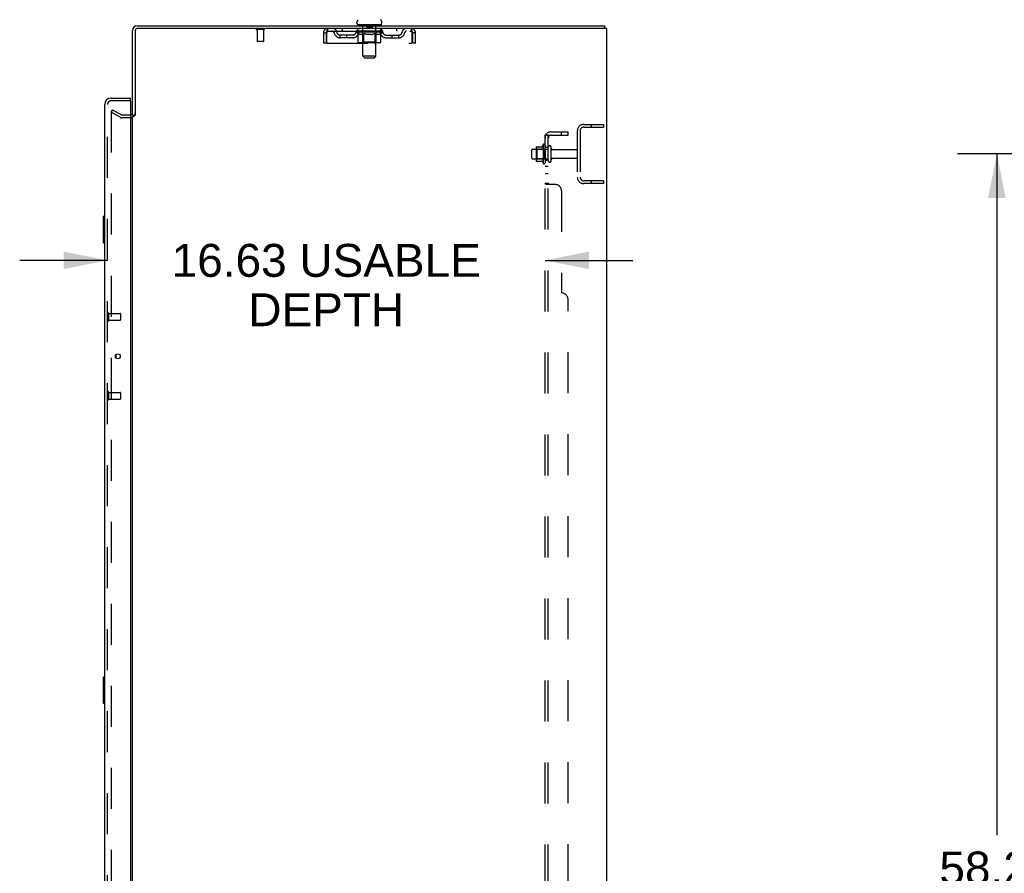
# Model space of a CAD drawing. Header units: inches. Extents: x 0 to 283, y 0 to 183.
# Tile 67 of 70: x 156 to 194, y 96 to 129. Entities that reach past the tile are written whole.
import ezdxf

# ---------------------------------------------------------------- set-up
doc = ezdxf.new("R2010")
doc.units = ezdxf.units.IN
doc.header["$LTSCALE"] = 15.583333
doc.header["$MEASUREMENT"] = 0
doc.linetypes.add('HIDDEN', pattern=[0.2, 0.1, -0.1])
doc.layers.get('0').update_dxf_attribs({"linetype": 'CONTINUOUS'})
for name, color, linetype in [('DEFAULT_2', 8, 'HIDDEN'), ('DIMENSIONS', 7, 'CONTINUOUS'), ('LEFTHAND_DOOR_ASSEMBLY', 7, 'CONTINUOUS'), ('RIGHTHAND_DOOR_ASSEMBLY', 7, 'CONTINUOUS'), ('SUBPANEL', 7, 'CONTINUOUS')]:
    doc.layers.add(name, color=color, linetype=linetype)
doc.styles.get("Standard").update_dxf_attribs({"font": 'arial.ttf'})
doc.dimstyles.new('DIMSTYLE_1', dxfattribs={"dimtxt": 1.25, "dimasz": 1.666667, "dimexe": 0.09, "dimexo": 0.07, "dimgap": 0.0375, "dimtad": 0, "dimtih": 1, "dimtoh": 1, "dimzin": 4, "dimdsep": 46, "dimtxsty": 'Standard', "dimblk": '_FILLED', "dimblk1": '_FILLED', "dimblk2": '_FILLED', "dimcen": 0.09, "dimadec": 3, "dimazin": 1, "dimtfac": 1, "dimtdec": 3, "dimtofl": 0, "dimtmove": 0, "dimatfit": 3, "dimldrblk": '_FILLED', "dimfxl": 0, "dimtolj": 1, "dimtzin": 4, "dimarcsym": 0})

# ---------------------------------------------------------------- blocks, each defined once
blk = doc.blocks.new('_FILLED')
at = {"color": 0, "linetype": 'ByBlock'}
blk.add_solid([(0, 0), (-1, 0.2), (-1, -0.2)], dxfattribs=at)
blk = doc.blocks.new('*D2')
at = {"layer": 'DIMENSIONS', "color": 2, "linetype": 'Continuous'}
for p, q in [((159.639, 119.592), (156.306, 119.592)), ((176.264, 119.592), (179.598, 119.592))]:
    blk.add_line(p, q, dxfattribs=at)
at = {"layer": 'DIMENSIONS', "color": 2, "linetype": 'Continuous', "xscale": 1.6666666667, "yscale": 1.6666666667, "zscale": 1.6666666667}
blk.add_blockref('_FILLED', (159.639, 119.592), dxfattribs=at)
at = {"layer": 'DIMENSIONS', "color": 2, "linetype": 'Continuous', "xscale": 1.6666666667, "yscale": 1.6666666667, "zscale": 1.6666666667, "rotation": 180}
blk.add_blockref('_FILLED', (176.264, 119.592), dxfattribs=at)
at = {"layer": 'DIMENSIONS', "color": 2, "linetype": 'Continuous', "insert": (167.952, 120.217), "char_height": 1.25, "width": 11.72862, "attachment_point": 2, "line_spacing_factor": 0.9}
blk.add_mtext('16.63 USABLE\\PDEPTH', dxfattribs=at)
blk = doc.blocks.new('*D4')
at = {"layer": 'DIMENSIONS', "color": 2, "linetype": 'Continuous'}
for p, q in [((203.407, 123.635), (191.93, 123.635)), ((193.43, 123.635), (193.43, 97.752)), ((193.43, 65.385), (193.43, 95.252)), ((203.407, 65.385), (191.93, 65.385))]:
    blk.add_line(p, q, dxfattribs=at)
at = {"layer": 'DIMENSIONS', "color": 2, "linetype": 'Continuous', "xscale": 1.6666666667, "yscale": 1.6666666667, "zscale": 1.6666666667}
for p, rotation in [((193.43, 123.635), 90), ((193.43, 65.385), 270)]:
    blk.add_blockref('_FILLED', p, dxfattribs=dict(at, rotation=rotation))
at = {"layer": 'DIMENSIONS', "color": 2, "linetype": 'Continuous', "insert": (193.43, 97.127), "char_height": 1.25, "width": 4.36803, "attachment_point": 2, "line_spacing_factor": 0.9}
blk.add_mtext('58.25', dxfattribs=at)

msp = doc.modelspace()

# ---------------------------------------------------------------- linework, layer by layer
at = {"color": 3, "linetype": 'Continuous'}
for p, q in [((160.593, 125.093), (160.593, 128.321)), ((160.697, 128.316), (160.697, 125.093)), ((160.782, 128.51), (178.541, 128.51)), ((178.593, 128.406), (160.787, 128.406)), ((178.593, 128.406), (178.593, 60.614)), ((160.593, 63.958), (160.593, 125.062))]:
    msp.add_line(p, q, dxfattribs=at)
at = {"color": 7, "linetype": 'Continuous'}
for p, q in [((169.118, 128.6), (169.118, 128.638)), ((169.156, 128.54), (169.156, 128.51)), ((170.031, 128.54), (169.156, 128.54)), ((170.031, 128.54), (170.031, 128.51)), ((170.068, 128.6), (170.068, 128.638)), ((178.541, 128.406), (178.541, 128.51)), ((160.697, 125.093), (160.593, 125.093))]:
    msp.add_line(p, q, dxfattribs=at)
for centre, radius, start, end in [((169.243, 128.638), 0.125, 126.7414, 180), ((169.943, 128.638), 0.125, 0, 53.2586), ((160.782, 128.321), 0.085, 94.4898, 175.5102), ((169.178, 128.6), 0.06, 180, 270), ((170.008, 128.6), 0.06, 270, 360)]:
    msp.add_arc(centre, radius, start, end, dxfattribs=at)
at = {"color": 3, "linetype": 'Continuous'}
for centre, radius, start, end in [((160.782, 128.321), 0.189, 90, 180), ((160.787, 128.316), 0.09, 90, 180), ((160.508, 125.199), 0.085, 274.0493, 360)]:
    msp.add_arc(centre, radius, start, end, dxfattribs=at)
at = {"layer": 'DEFAULT_2', "color": 8, "linetype": 'HIDDEN'}
for p, q in [((165.589, 128.363), (165.305, 128.363)), ((165.323, 128.363), (165.323, 127.916)), ((165.571, 128.363), (165.571, 127.916)), ((168.01, 128.302), (168.01, 128.406)), ((168.562, 128.406), (168.562, 128.302)), ((169.156, 128.302), (169.156, 128.406)), ((169.336, 128.54), (169.336, 128.51)), ((169.344, 127.35), (169.344, 128.51)), ((169.488, 128.53), (169.488, 128.45)), ((169.688, 128.44), (169.498, 128.44)), ((169.698, 128.53), (169.698, 128.45)), ((169.842, 127.35), (169.842, 128.51)), ((169.851, 128.54), (169.851, 128.51)), ((170.031, 128.302), (170.031, 128.406)), ((170.625, 128.406), (170.625, 128.302)), ((171.176, 128.406), (171.176, 128.302)), ((167.843, 128.239), (167.843, 127.843)), ((167.843, 128.239), (167.947, 128.239)), ((167.947, 128.239), (167.947, 127.843)), ((167.977, 127.843), (167.977, 128.239)), ((168.01, 128.302), (171.176, 128.302)), ((168.479, 128.051), (168.479, 128.155)), ((168.962, 128.155), (168.479, 128.155)), ((168.962, 128.051), (168.479, 128.051)), ((168.729, 128.051), (168.729, 128.155)), ((169.087, 128.265), (169.087, 128.297)), ((169.087, 128.296), (169.332, 128.296)), ((169.165, 128.21), (169.087, 128.265)), ((170.1, 128.265), (169.087, 128.265)), ((169.088, 128.296), (169.088, 128.3)), ((169.184, 128.299), (169.088, 128.3)), ((169.095, 128.297), (169.095, 128.302)), ((169.102, 128.294), (169.102, 128.297)), ((169.102, 128.294), (170.085, 128.294)), ((169.109, 128.294), (169.109, 128.297)), ((169.11, 128.294), (169.11, 128.297)), ((169.118, 128.297), (169.118, 128.302)), ((169.131, 128.294), (169.131, 128.297)), ((169.132, 128.294), (169.132, 128.297)), ((169.155, 128.297), (169.155, 128.302)), ((169.165, 127.885), (169.165, 128.21)), ((169.165, 128.21), (169.177, 128.202)), ((169.167, 128.294), (169.167, 128.297)), ((169.169, 128.294), (169.169, 128.297)), ((169.188, 128.195), (169.177, 128.202)), ((169.184, 128.296), (169.184, 128.299)), ((169.2, 128.189), (169.188, 128.195)), ((169.212, 128.184), (169.2, 128.189)), ((169.206, 128.297), (169.206, 128.302)), ((169.207, 128.294), (169.207, 128.296)), ((169.207, 128.294), (169.207, 128.296)), ((169.21, 128.294), (169.21, 128.296)), ((169.223, 128.179), (169.211, 128.184)), ((169.216, 128.294), (169.216, 128.297)), ((169.216, 128.294), (169.216, 128.296)), ((169.218, 128.294), (169.218, 128.297)), ((169.221, 128.294), (169.221, 128.297)), ((169.234, 128.175), (169.223, 128.179)), ((169.224, 128.294), (169.224, 128.296)), ((169.309, 128.175), (169.234, 128.175)), ((169.236, 128.294), (169.236, 128.296)), ((169.25, 128.294), (169.25, 128.296)), ((169.251, 128.294), (169.251, 128.299)), ((169.267, 128.294), (169.267, 128.296)), ((169.268, 128.297), (169.268, 128.302)), ((169.276, 128.294), (169.276, 128.297)), ((169.279, 128.294), (169.279, 128.297)), ((169.287, 128.294), (169.287, 128.296)), ((169.296, 128.294), (169.296, 128.3)), ((169.308, 128.294), (169.308, 128.296)), ((169.309, 128.175), (169.321, 128.179)), ((169.31, 128.294), (169.31, 128.296)), ((169.332, 128.184), (169.321, 128.179)), ((169.332, 128.294), (169.332, 128.296)), ((169.344, 128.189), (169.332, 128.184)), ((169.386, 128.296), (169.336, 128.296)), ((169.34, 128.297), (169.34, 128.302)), ((169.343, 127.888), (169.343, 128.262)), ((169.355, 128.195), (169.343, 128.189)), ((169.346, 128.294), (169.346, 128.297)), ((169.35, 128.294), (169.35, 128.297)), ((169.354, 128.294), (169.354, 128.301)), ((169.367, 128.202), (169.355, 128.195)), ((169.358, 128.294), (169.358, 128.296)), ((169.366, 128.294), (169.366, 128.296)), ((169.379, 128.21), (169.367, 128.202)), ((169.379, 127.885), (169.379, 128.21)), ((169.379, 128.21), (169.402, 128.202)), ((169.386, 128.294), (169.386, 128.296)), ((169.446, 128.296), (169.398, 128.296)), ((169.425, 128.195), (169.402, 128.202)), ((169.415, 128.294), (169.415, 128.296)), ((169.42, 128.297), (169.42, 128.302)), ((169.423, 128.294), (169.423, 128.297)), ((169.425, 128.294), (169.425, 128.301)), ((169.448, 128.189), (169.425, 128.195)), ((169.427, 128.294), (169.427, 128.297)), ((169.433, 128.294), (169.433, 128.297)), ((169.446, 128.294), (169.446, 128.296)), ((169.47, 128.184), (169.447, 128.189)), ((169.51, 128.296), (169.466, 128.296)), ((169.492, 128.179), (169.47, 128.184)), ((169.477, 128.294), (169.477, 128.296)), ((169.514, 128.175), (169.492, 128.179)), ((169.502, 128.296), (169.593, 128.302)), ((169.506, 128.297), (169.506, 128.302)), ((169.506, 128.297), (169.506, 128.302)), ((169.506, 128.302), (169.506, 128.302)), ((169.506, 128.294), (169.506, 128.297)), ((169.509, 128.294), (169.509, 128.297)), ((169.51, 128.294), (169.51, 128.297)), ((169.51, 128.294), (169.51, 128.296)), ((169.673, 128.175), (169.514, 128.175)), ((169.577, 128.296), (169.538, 128.296)), ((169.543, 128.294), (169.543, 128.296)), ((169.577, 128.294), (169.577, 128.296)), ((169.591, 128.297), (169.591, 128.297)), ((169.591, 128.294), (169.591, 128.297)), ((169.591, 128.294), (169.591, 128.297)), ((169.593, 128.297), (169.593, 128.302)), ((169.593, 128.302), (169.685, 128.296)), ((169.596, 128.294), (169.596, 128.297)), ((169.596, 128.294), (169.596, 128.297)), ((169.596, 128.297), (169.596, 128.297)), ((169.61, 128.294), (169.61, 128.296)), ((169.61, 128.296), (169.649, 128.296)), ((169.644, 128.294), (169.644, 128.296)), ((169.673, 128.175), (169.695, 128.179)), ((169.677, 128.294), (169.677, 128.297)), ((169.677, 128.294), (169.677, 128.296)), ((169.677, 128.296), (169.721, 128.296)), ((169.678, 128.294), (169.678, 128.297)), ((169.681, 128.297), (169.681, 128.302)), ((169.681, 128.297), (169.681, 128.302)), ((169.681, 128.302), (169.681, 128.302)), ((169.681, 128.294), (169.681, 128.297)), ((169.717, 128.184), (169.694, 128.179)), ((169.71, 128.294), (169.71, 128.296)), ((169.739, 128.189), (169.716, 128.184)), ((169.761, 128.195), (169.738, 128.189)), ((169.741, 128.294), (169.741, 128.296)), ((169.741, 128.296), (169.789, 128.296)), ((169.754, 128.294), (169.754, 128.297)), ((169.76, 128.294), (169.76, 128.297)), ((169.784, 128.202), (169.761, 128.195)), ((169.762, 128.294), (169.762, 128.301)), ((169.764, 128.294), (169.764, 128.297)), ((169.767, 128.297), (169.767, 128.302)), ((169.772, 128.294), (169.772, 128.296)), ((169.806, 128.209), (169.783, 128.202)), ((169.801, 128.294), (169.801, 128.296)), ((169.801, 128.296), (169.851, 128.296)), ((169.806, 127.885), (169.806, 128.209)), ((169.806, 128.209), (169.818, 128.202)), ((169.829, 128.195), (169.818, 128.202)), ((169.821, 128.294), (169.821, 128.296)), ((169.829, 128.294), (169.829, 128.296)), ((169.84, 128.189), (169.829, 128.195)), ((169.833, 128.294), (169.833, 128.301)), ((169.837, 128.294), (169.837, 128.297)), ((169.851, 128.184), (169.84, 128.189)), ((169.841, 128.294), (169.841, 128.297)), ((169.843, 127.888), (169.843, 128.262)), ((169.847, 128.297), (169.847, 128.302)), ((169.861, 128.179), (169.85, 128.184)), ((169.855, 128.294), (169.855, 128.296)), ((169.855, 128.296), (170.016, 128.296)), ((169.872, 128.175), (169.861, 128.179)), ((169.955, 128.175), (169.872, 128.175)), ((169.877, 128.294), (169.877, 128.296)), ((169.879, 128.294), (169.879, 128.296)), ((169.891, 128.294), (169.891, 128.3)), ((169.9, 128.294), (169.9, 128.296)), ((169.908, 128.294), (169.908, 128.297)), ((169.911, 128.294), (169.911, 128.297)), ((169.919, 128.297), (169.919, 128.302)), ((169.92, 128.294), (169.92, 128.296)), ((169.936, 128.294), (169.936, 128.299)), ((169.937, 128.294), (169.937, 128.296)), ((169.951, 128.294), (169.951, 128.296)), ((169.955, 128.175), (169.966, 128.179)), ((169.963, 128.294), (169.963, 128.296)), ((169.966, 128.294), (169.966, 128.297)), ((169.977, 128.184), (169.966, 128.179)), ((169.969, 128.294), (169.969, 128.297)), ((169.971, 128.294), (169.971, 128.297)), ((169.971, 128.294), (169.971, 128.296)), ((169.987, 128.189), (169.976, 128.184)), ((169.977, 128.294), (169.977, 128.296)), ((169.98, 128.294), (169.98, 128.296)), ((169.98, 128.294), (169.98, 128.296)), ((169.981, 128.297), (169.981, 128.302)), ((169.998, 128.195), (169.987, 128.189)), ((170.009, 128.202), (169.998, 128.195)), ((170.02, 128.209), (170.009, 128.202)), ((170.018, 128.294), (170.018, 128.297)), ((170.02, 128.294), (170.02, 128.297)), ((170.02, 128.209), (170.1, 128.265)), ((170.02, 127.885), (170.02, 128.209)), ((170.032, 128.297), (170.032, 128.302)), ((170.055, 128.294), (170.055, 128.297)), ((170.056, 128.294), (170.056, 128.297)), ((170.069, 128.297), (170.069, 128.302)), ((170.077, 128.294), (170.077, 128.297)), ((170.078, 128.294), (170.078, 128.297)), ((170.085, 128.294), (170.085, 128.297)), ((170.092, 128.297), (170.092, 128.302)), ((170.1, 128.265), (170.1, 128.302)), ((170.225, 128.155), (170.708, 128.155)), ((170.225, 128.051), (170.708, 128.051)), ((170.458, 128.051), (170.458, 128.155)), ((170.708, 128.051), (170.708, 128.155)), ((171.205, 128.253), (171.209, 128.239)), ((171.209, 128.239), (171.209, 127.843)), ((171.239, 127.843), (171.239, 128.239)), ((171.343, 128.239), (171.239, 128.239)), ((171.343, 127.843), (171.343, 128.239)), ((165.561, 127.906), (165.333, 127.906)), ((167.947, 127.843), (167.843, 127.843)), ((167.977, 127.843), (171.209, 127.843)), ((169.986, 127.856), (169.199, 127.856)), ((169.343, 127.888), (169.312, 127.856)), ((169.843, 127.888), (169.343, 127.888)), ((169.789, 127.856), (169.791, 127.856)), ((169.791, 127.856), (169.793, 127.857)), ((169.793, 127.857), (169.795, 127.858)), ((169.795, 127.858), (169.797, 127.859)), ((169.797, 127.859), (169.799, 127.861)), ((169.802, 127.866), (169.804, 127.87)), ((169.804, 127.87), (169.805, 127.873)), ((169.843, 127.888), (169.875, 127.856)), ((171.343, 127.843), (171.239, 127.843)), ((169.404, 127.29), (169.344, 127.35)), ((169.842, 127.35), (169.344, 127.35)), ((169.404, 127.29), (169.782, 127.29)), ((169.782, 127.29), (169.842, 127.35)), ((159.833, 125.315), (159.781, 125.224)), ((159.833, 125.315), (160.173, 125.118)), ((159.781, 125.244), (159.781, 63.776)), ((160.121, 125.028), (159.781, 125.224)), ((160.508, 125.114), (160.189, 125.114)), ((160.508, 125.01), (160.189, 125.01)), ((177.736, 124.76), (178.489, 124.76)), ((177.736, 124.656), (178.489, 124.656)), ((178.019, 124.76), (178.019, 124.656)), ((178.489, 124.76), (178.489, 124.656)), ((177.489, 124.513), (177.489, 122.756)), ((177.593, 124.513), (177.593, 122.756)), ((175.794, 123.822), (176.389, 123.822)), ((175.928, 123.891), (175.928, 123.379)), ((175.948, 123.818), (175.928, 123.838)), ((175.939, 123.912), (176.167, 123.912)), ((175.948, 123.818), (175.948, 123.451)), ((176.244, 123.818), (175.948, 123.818)), ((176.194, 123.991), (176.194, 123.279)), ((176.244, 123.818), (176.264, 123.838)), ((176.244, 123.818), (176.244, 123.451)), ((176.264, 123.969), (176.264, 123.301)), ((176.389, 123.377), (176.389, 123.892)), ((176.499, 123.377), (176.499, 123.892)), ((175.764, 123.477), (175.764, 123.792)), ((175.794, 123.447), (176.389, 123.447)), ((175.948, 123.451), (175.928, 123.431)), ((176.244, 123.451), (175.948, 123.451)), ((176.244, 123.451), (176.264, 123.431)), ((176.562, 123.8), (177.459, 123.8)), ((176.562, 123.47), (177.459, 123.47)), ((175.939, 123.357), (176.167, 123.357)), ((178.489, 122.614), (177.736, 122.614)), ((178.489, 122.51), (177.736, 122.51)), ((178.019, 122.614), (178.019, 122.51)), ((178.489, 122.614), (178.489, 122.51))]:
    msp.add_line(p, q, dxfattribs=at)
for points in [[(167.977, 128.239), (167.98, 128.258), (167.982, 128.276), (167.985, 128.294), (167.987, 128.311), (167.989, 128.328), (167.992, 128.343), (167.994, 128.357), (167.996, 128.37), (167.999, 128.38), (168.001, 128.389), (168.003, 128.397), (168.006, 128.402), (168.008, 128.405), (168.01, 128.406)], [(171.176, 128.406), (171.179, 128.405), (171.181, 128.402), (171.184, 128.397), (171.186, 128.389), (171.188, 128.38), (171.191, 128.37), (171.193, 128.357), (171.195, 128.343), (171.198, 128.328), (171.2, 128.311), (171.202, 128.294), (171.205, 128.276), (171.207, 128.258), (171.209, 128.239)], [(167.977, 128.239), (167.982, 128.253), (167.985, 128.26), (167.987, 128.266), (167.989, 128.273), (167.992, 128.278), (167.994, 128.284), (167.996, 128.288), (167.999, 128.292), (168.001, 128.296), (168.003, 128.298), (168.006, 128.3), (168.008, 128.302), (168.01, 128.302)], [(171.176, 128.302), (171.179, 128.302), (171.181, 128.3), (171.184, 128.298), (171.186, 128.296), (171.188, 128.292), (171.191, 128.288), (171.193, 128.284), (171.195, 128.278), (171.198, 128.273), (171.2, 128.266), (171.202, 128.26), (171.205, 128.253)], [(169.199, 127.856), (169.195, 127.856), (169.191, 127.857), (169.187, 127.858), (169.183, 127.859), (169.179, 127.861), (169.176, 127.864), (169.173, 127.866), (169.17, 127.87), (169.168, 127.873), (169.166, 127.877), (169.165, 127.881), (169.165, 127.885)], [(169.396, 127.856), (169.394, 127.856), (169.392, 127.857), (169.39, 127.858), (169.388, 127.859), (169.386, 127.861), (169.384, 127.864), (169.383, 127.866), (169.381, 127.87), (169.38, 127.873), (169.379, 127.877), (169.379, 127.881), (169.379, 127.885)], [(169.799, 127.861), (169.801, 127.864), (169.802, 127.866)], [(169.805, 127.873), (169.806, 127.877), (169.806, 127.881), (169.806, 127.885)], [(169.806, 127.877), (169.806, 127.881), (169.806, 127.885)], [(169.986, 127.856), (169.99, 127.856), (169.994, 127.857), (169.998, 127.858), (170.002, 127.859), (170.006, 127.861), (170.009, 127.864), (170.012, 127.866), (170.015, 127.87), (170.017, 127.873), (170.019, 127.877), (170.02, 127.881), (170.02, 127.885)], [(159.798, 125.264), (159.797, 125.264), (159.795, 125.264), (159.793, 125.263), (159.791, 125.263), (159.789, 125.261), (159.788, 125.26), (159.786, 125.259), (159.785, 125.257), (159.784, 125.255), (159.783, 125.253), (159.782, 125.251), (159.781, 125.249), (159.781, 125.247), (159.781, 125.244)], [(159.806, 125.262), (159.804, 125.263), (159.802, 125.264), (159.8, 125.264), (159.798, 125.264), (159.798, 125.264)]]:
    msp.add_lwpolyline(points, dxfattribs=at)
for centre, radius, start, end in [((165.305, 128.384), 0.0215, 90, 270), ((165.589, 128.384), 0.0215, 270, 90), ((168.01, 128.239), 0.167, 90, 180), ((168.19, 128.239), 0.167, 8.0716, 90), ((169.251, 128.239), 0.167, 90, 171.9284), ((169.314, 128.51), 0.03, 0, 90), ((169.478, 128.53), 0.01, 0, 90), ((169.498, 128.45), 0.01, 180, 270), ((169.688, 128.45), 0.01, 270, 360), ((169.708, 128.53), 0.01, 90, 180), ((169.872, 128.51), 0.03, 90, 180), ((169.936, 128.239), 0.167, 8.0716, 90), ((170.997, 128.239), 0.167, 90, 171.9284), ((171.176, 128.239), 0.167, 0, 90), ((168.01, 128.239), 0.063, 90, 180), ((168.19, 128.239), 0.0625, 7.9863, 90), ((168.479, 128.28), 0.229, 187.9863, 270), ((168.479, 128.28), 0.125, 188.0716, 270), ((168.962, 128.28), 0.125, 270, 351.9284), ((168.962, 128.28), 0.229, 270, 352.0137), ((169.251, 128.239), 0.0625, 90, 172.0137), ((169.312, 128.262), 0.0318, 0, 90), ((169.875, 128.262), 0.0318, 90, 180), ((169.936, 128.239), 0.0625, 7.9863, 90), ((170.225, 128.28), 0.229, 187.9863, 270), ((170.225, 128.28), 0.125, 188.0716, 270), ((170.708, 128.28), 0.125, 270, 351.9284), ((170.708, 128.28), 0.229, 270, 352.0137), ((170.997, 128.239), 0.0625, 90, 172.0137), ((171.176, 128.239), 0.063, 0, 90), ((165.333, 127.916), 0.01, 180, 270), ((165.561, 127.916), 0.01, 270, 360), ((160.189, 125.147), 0.137, 240, 270), ((160.189, 125.147), 0.033, 240, 270), ((160.508, 125.199), 0.189, 270, 360), ((160.508, 125.199), 0.085, 270, 274.0493), ((177.736, 124.513), 0.246, 90, 180), ((177.736, 124.513), 0.142, 90, 180), ((175.794, 123.792), 0.03, 90, 180), ((176.07, 123.891), 0.141, 174.7919, 180), ((175.939, 123.902), 0.01, 90, 174.8062), ((176.148, 123.922), 0.01, 270, 336.0321), ((176.795, 123.635), 0.698, 149.3369, 156.0321), ((176.226, 123.969), 0.0384, 0, 145.5503), ((176.444, 123.892), 0.055, 360, 180), ((176.562, 123.862), 0.0625, 180, 270), ((175.794, 123.477), 0.03, 180, 270), ((176.562, 123.407), 0.0625, 90, 180), ((177.459, 123.77), 0.03, 360, 90), ((177.459, 123.5), 0.03, 270, 0), ((176.07, 123.379), 0.141, 180, 185.2081), ((175.939, 123.367), 0.01, 185.1938, 270), ((176.148, 123.347), 0.01, 23.9679, 90), ((176.795, 123.635), 0.698, 203.9679, 210.6631), ((176.226, 123.301), 0.0384, 214.4497, 360), ((176.444, 123.377), 0.055, 180, 0), ((177.736, 122.756), 0.246, 180, 270), ((177.736, 122.756), 0.142, 180, 270)]:
    msp.add_arc(centre, radius, start, end, dxfattribs=at)
for centre, major_axis, ratio, start_param, end_param in [((169.593, 128.302), (0.506, 0.005), 0.05963, 9.249616, 9.431313), ((169.593, 128.302), (0.506, 0), 0.060556, -3.083241, -2.96706), ((169.052, 128.292), (0.158, 0.002), 0.05963, 0.25549, 1.295341), ((169.593, 128.302), (0.506, 0.011), 0.05688, 2.791345, 2.965878), ((169.107, 128.292), (0.158, -0.002), 0.05963, 0.605815, 1.645666), ((169.593, 128.302), (0.506, -0.005), 0.05963, -2.96643, -2.791898), ((169.052, 128.287), (0.158, 0.003), 0.05688, 1.20151, 1.294789), ((169.107, 128.287), (0.158, 0), 0.060556, 1.551758, 1.645036), ((169.071, 128.287), (0.158, 0.002), 0.05963, 1.170259, 1.376596), ((169.108, 128.289), (0.131, 0.001), 0.05963, 1.065228, 1.614276), ((169.092, 128.289), (0.131, 0.003), 0.05688, 0.890143, 1.43919), ((169.138, 128.289), (0.131, 0), 0.060556, 1.240391, 1.789438), ((169.049, 128.292), (0.158, 0.003), 0.05688, 0.080405, 1.120256), ((169.593, 128.302), (0.506, 0.015), 0.052395, 2.616403, 2.790936), ((169.157, 128.292), (0.158, -0.003), 0.05688, 0.7809, 1.820751), ((169.593, 128.302), (0.506, -0.011), 0.05688, -2.791345, -2.616812), ((169.049, 128.287), (0.158, 0.005), 0.052395, 1.026568, 1.119847), ((169.157, 128.287), (0.158, -0.002), 0.05963, 1.72692, 1.820198), ((169.091, 128.289), (0.131, 0.004), 0.052395, 0.715201, 1.264248), ((169.183, 128.289), (0.131, -0.001), 0.05963, 1.415553, 1.9646), ((169.593, 128.302), (0.506, 0.02), 0.046319, 2.441654, 2.616187), ((169.22, 128.292), (0.158, -0.005), 0.052395, 0.955842, 1.995693), ((169.063, 128.292), (0.158, 0.005), 0.052395, -0.094537, 0.945314), ((169.593, 128.302), (0.506, -0.015), 0.052395, -2.616403, -2.44187), ((169.063, 128.287), (0.158, 0.006), 0.046319, 0.851819, 0.945098), ((169.22, 128.287), (0.158, -0.003), 0.05688, 1.902006, 1.995284), ((169.106, 128.289), (0.131, 0.005), 0.046319, 0.540452, 1.089499), ((169.239, 128.289), (0.131, -0.003), 0.05688, 1.590638, 2.139686), ((169.071, 128.292), (0.158, 0), 0.060556, 0.430652, 0.777569), ((169.593, 128.302), (0.506, 0.024), 0.038841, 2.267123, 2.441656), ((169.295, 128.292), (0.158, -0.006), 0.046319, 1.130591, 2.170442), ((169.092, 128.292), (0.158, 0.006), 0.046319, -0.269286, 0.770565), ((169.593, 128.302), (0.506, -0.02), 0.046319, -2.441654, -2.267121), ((169.092, 128.287), (0.158, 0.007), 0.038841, 0.677289, 0.770567), ((169.295, 128.287), (0.158, -0.005), 0.052395, 2.076947, 2.170226), ((169.136, 128.289), (0.131, 0.006), 0.038841, 0.365921, 0.914969), ((169.307, 128.289), (0.131, -0.004), 0.052395, 1.76558, 2.314627), ((169.593, 128.302), (0.506, 0.027), 0.030195, 2.09281, 2.267343), ((169.379, 128.292), (0.158, -0.007), 0.038841, 1.305122, 2.344973), ((169.137, 128.292), (0.158, 0.007), 0.038841, -0.443817, 0.596034), ((169.593, 128.302), (0.506, -0.024), 0.038841, -2.267123, -2.092591), ((169.137, 128.287), (0.158, 0.008), 0.030195, 0.502975, 0.596254), ((169.379, 128.287), (0.158, -0.006), 0.046319, 2.251696, 2.344975), ((169.179, 128.289), (0.131, 0.007), 0.030195, 0.191608, 0.740655), ((169.383, 128.289), (0.131, -0.005), 0.046319, 1.940329, 2.489376), ((169.196, 128.292), (0.158, 0.008), 0.030195, -0.61813, 0.421721), ((169.593, 128.302), (0.506, 0.029), 0.020645, 1.918687, 2.09322), ((169.469, 128.292), (0.158, -0.008), 0.030195, 1.479435, 2.519286), ((169.593, 128.302), (0.506, -0.027), 0.030195, -2.09281, -1.918277), ((169.196, 128.287), (0.158, 0.009), 0.020645, 0.328852, 0.422131), ((169.469, 128.287), (0.158, -0.007), 0.038841, 2.426227, 2.519505), ((169.235, 128.289), (0.131, 0.007), 0.020645, 0.017485, 0.566532), ((169.466, 128.289), (0.131, -0.006), 0.038841, 2.11486, 2.663907), ((169.267, 128.292), (0.158, 0.009), 0.020645, -0.792253, 0.247598), ((169.593, 128.302), (0.506, 0.03), 0.010478, 1.744704, 1.919237), ((169.563, 128.292), (0.158, -0.009), 0.020645, 1.653558, 2.693409), ((169.593, 128.302), (0.506, -0.029), 0.020645, -1.918687, -1.744154), ((169.267, 128.287), (0.158, 0.009), 0.010478, 0.154869, 0.248148), ((169.563, 128.287), (0.158, -0.008), 0.030195, 2.60054, 2.693819), ((169.302, 128.289), (0.131, 0.008), 0.010478, 6.126688, 6.675735), ((169.553, 128.289), (0.131, -0.007), 0.030195, 2.289173, 2.83822), ((169.348, 128.292), (0.158, 0.009), 0.010478, -0.966236, -0.000846), ((169.658, 128.292), (0.158, -0.009), 0.010478, 1.827541, 2.867392), ((169.593, 128.302), (0.506, -0.03), 0.010478, -1.744704, -1.570171), ((169.658, 128.287), (0.158, -0.009), 0.020645, 2.774664, 2.867942), ((169.64, 128.289), (0.131, -0.007), 0.020645, 2.463296, 3.012344), ((169.529, 128.292), (0.158, 0.009), 0.010478, 0.274201, 1.314052), ((169.46, 128.289), (0.131, 0.008), 0.010478, -0.000483, 0.504314), ((169.436, 128.287), (0.158, 0.009), 0.010478, 0.099668, 0.192946), ((169.593, 128.302), (0.506, 0.03), 0.010478, -1.571421, -1.396888), ((169.751, 128.287), (0.158, -0.009), 0.010478, 2.948646, 3.041925), ((169.727, 128.289), (0.131, -0.008), 0.010478, 2.637279, 3.142076), ((169.624, 128.292), (0.158, 0.009), 0.020645, 0.448184, 1.488034), ((169.547, 128.289), (0.131, 0.007), 0.020645, 0.129249, 0.678296), ((169.529, 128.287), (0.158, 0.009), 0.020645, 0.273651, 0.366929), ((169.593, 128.302), (0.506, 0.029), 0.020645, -1.397439, -1.222906), ((169.839, 128.292), (0.158, -0.009), 0.010478, -3.140747, -2.175357), ((169.593, 128.302), (0.506, -0.03), 0.010478, 1.222355, 1.396888), ((169.718, 128.292), (0.158, 0.008), 0.030195, 0.622307, 1.662158), ((169.634, 128.289), (0.131, 0.007), 0.030195, 0.303372, 0.852419), ((169.885, 128.289), (0.131, -0.008), 0.010478, 2.749043, 3.29809), ((169.92, 128.292), (0.158, -0.009), 0.020645, 2.893995, 3.933846), ((169.624, 128.287), (0.158, 0.008), 0.030195, 0.447774, 0.541052), ((169.92, 128.287), (0.158, -0.009), 0.010478, 2.893445, 2.986723), ((169.808, 128.292), (0.158, 0.007), 0.038841, 0.79662, 1.836471), ((169.593, 128.302), (0.506, 0.027), 0.030195, -1.223315, -1.048783), ((169.593, 128.302), (0.506, -0.029), 0.020645, 1.048373, 1.222906), ((169.721, 128.289), (0.131, 0.006), 0.038841, 0.477686, 1.026733), ((169.952, 128.289), (0.131, -0.007), 0.020645, 2.57506, 3.124108), ((169.991, 128.292), (0.158, -0.008), 0.030195, 2.719872, 3.759723), ((169.892, 128.292), (0.158, 0.006), 0.046319, 0.971151, 2.011002), ((169.718, 128.287), (0.158, 0.007), 0.038841, 0.622087, 0.715366), ((169.991, 128.287), (0.158, -0.009), 0.020645, 2.719462, 2.812741), ((169.593, 128.302), (0.506, 0.024), 0.038841, -1.049002, -0.874469), ((169.593, 128.302), (0.506, -0.027), 0.030195, 0.87425, 1.048783), ((169.804, 128.289), (0.131, 0.005), 0.046319, 0.652216, 1.201263), ((169.967, 128.292), (0.158, 0.005), 0.052395, 1.1459, 2.185751), ((170.008, 128.289), (0.131, -0.007), 0.030195, 2.400937, 2.949985), ((170.05, 128.292), (0.158, -0.007), 0.038841, 2.545558, 3.585409), ((169.88, 128.289), (0.131, 0.004), 0.052395, 0.826965, 1.376012), ((169.808, 128.287), (0.158, 0.006), 0.046319, 0.796618, 0.889896), ((170.05, 128.287), (0.158, -0.008), 0.030195, 2.545339, 2.638617), ((170.03, 128.292), (0.158, 0.003), 0.05688, 1.320842, 2.360692), ((169.593, 128.302), (0.506, 0.02), 0.046319, -0.874471, -0.699939), ((169.593, 128.302), (0.506, -0.024), 0.038841, 0.699936, 0.874469), ((170.095, 128.292), (0.158, -0.006), 0.046319, 2.371028, 3.410879), ((170.051, 128.289), (0.131, -0.006), 0.038841, 2.226624, 2.775671), ((170.08, 128.292), (0.158, 0.002), 0.05963, 1.495927, 2.535778), ((169.948, 128.289), (0.131, 0.003), 0.05688, 1.001907, 1.550954), ((170.124, 128.292), (0.158, -0.005), 0.052395, 2.196279, 3.23613), ((170.081, 128.289), (0.131, -0.005), 0.046319, 2.052093, 2.601141), ((169.892, 128.287), (0.158, 0.005), 0.052395, 0.971367, 1.064645), ((170.095, 128.287), (0.158, -0.007), 0.038841, 2.371026, 2.464304), ((170.116, 128.292), (0.158, 0), 0.060556, 1.671089, 2.71094), ((170.138, 128.292), (0.158, -0.003), 0.05688, 2.021337, 3.061188), ((169.593, 128.302), (0.506, 0.015), 0.052395, -0.699723, -0.52519), ((169.593, 128.302), (0.506, -0.02), 0.046319, 0.525406, 0.699939), ((170.135, 128.292), (0.158, -0.002), 0.05963, 1.846251, 2.886102), ((170.004, 128.289), (0.131, 0.001), 0.05963, 1.176993, 1.72604), ((170.096, 128.289), (0.131, -0.004), 0.052395, 1.877344, 2.426392), ((170.049, 128.289), (0.131, 0), 0.060556, 1.352155, 1.901202), ((170.095, 128.289), (0.131, -0.003), 0.05688, 1.702402, 2.25145), ((170.079, 128.289), (0.131, -0.001), 0.05963, 1.527317, 2.076364), ((169.967, 128.287), (0.158, 0.003), 0.05688, 1.146309, 1.239587), ((170.124, 128.287), (0.158, -0.006), 0.046319, 2.196495, 2.289773), ((169.593, 128.302), (0.506, 0.011), 0.05688, -0.524781, -0.350248), ((169.593, 128.302), (0.506, -0.015), 0.052395, 0.350657, 0.52519), ((170.03, 128.287), (0.158, 0.002), 0.05963, 1.321394, 1.414673), ((170.138, 128.287), (0.158, -0.005), 0.052395, 2.021746, 2.115024), ((169.593, 128.302), (0.506, 0.005), 0.05963, -0.349695, -0.175162), ((169.593, 128.302), (0.506, -0.011), 0.05688, 0.175715, 0.350248), ((170.08, 128.287), (0.158, 0), 0.060556, 1.496556, 1.589835), ((170.135, 128.287), (0.158, -0.003), 0.05688, 1.846804, 1.940083), ((170.116, 128.287), (0.158, -0.002), 0.05963, 1.671719, 1.764997), ((169.593, 128.302), (0.506, 0), 0.060556, -0.174533, 0), ((169.593, 128.302), (0.506, -0.005), 0.05963, 0.000629, 0.175162)]:
    msp.add_ellipse(centre, major_axis=major_axis, ratio=ratio, start_param=start_param, end_param=end_param, dxfattribs=at)
at = {"layer": 'LEFTHAND_DOOR_ASSEMBLY', "color": 8, "linetype": 'HIDDEN'}
for p, q in [((159.639, 63.506), (159.639, 125.513)), ((160.494, 125.656), (159.782, 125.656))]:
    msp.add_line(p, q, dxfattribs=at)
msp.add_arc((159.782, 125.513), 0.142, 90, 180, dxfattribs=at)
at = {"layer": 'RIGHTHAND_DOOR_ASSEMBLY', "color": 3, "linetype": 'Continuous'}
for p, q in [((159.782, 125.76), (160.514, 125.76)), ((159.535, 63.506), (159.535, 125.513)), ((160.514, 125.636), (160.514, 63.384))]:
    msp.add_line(p, q, dxfattribs=at)
at = {"layer": 'RIGHTHAND_DOOR_ASSEMBLY', "color": 7, "linetype": 'Continuous'}
for p, q in [((160.514, 125.656), (160.514, 125.76)), ((160.514, 125.656), (160.494, 125.656)), ((159.475, 121.245), (159.475, 120.275)), ((159.535, 121.26), (159.49, 121.26)), ((159.522, 121.16), (159.522, 120.36)), ((159.49, 120.26), (159.535, 120.26)), ((159.959, 116.002), (159.959, 115.892)), ((159.475, 103.745), (159.475, 102.775)), ((159.535, 103.76), (159.49, 103.76)), ((159.522, 103.66), (159.522, 102.86)), ((159.49, 102.76), (159.535, 102.76))]:
    msp.add_line(p, q, dxfattribs=at)
at = {"layer": 'RIGHTHAND_DOOR_ASSEMBLY', "color": 8, "linetype": 'HIDDEN'}
for p, q in [((159.639, 63.506), (159.639, 125.513)), ((160.494, 125.656), (159.782, 125.656)), ((159.682, 117.589), (159.682, 117.305)), ((159.682, 117.571), (160.129, 117.571)), ((160.139, 117.561), (160.139, 117.333)), ((159.682, 117.323), (160.129, 117.323)), ((159.682, 114.589), (159.682, 114.305)), ((159.682, 114.571), (160.129, 114.571)), ((160.139, 114.561), (160.139, 114.333)), ((159.682, 114.323), (160.129, 114.323))]:
    msp.add_line(p, q, dxfattribs=at)
at = {"layer": 'RIGHTHAND_DOOR_ASSEMBLY', "color": 7, "linetype": 'Continuous'}
for points in [[(159.52, 121.196), (159.521, 121.19), (159.521, 121.185), (159.522, 121.179), (159.522, 121.173), (159.522, 121.166), (159.522, 121.16)], [(159.522, 120.36), (159.522, 120.354), (159.522, 120.347), (159.522, 120.341), (159.521, 120.335), (159.521, 120.329), (159.52, 120.324)], [(159.52, 103.696), (159.521, 103.69), (159.521, 103.685), (159.522, 103.679), (159.522, 103.673), (159.522, 103.666), (159.522, 103.66)], [(159.522, 102.86), (159.522, 102.854), (159.522, 102.847), (159.522, 102.841), (159.521, 102.835), (159.521, 102.829), (159.52, 102.824)]]:
    msp.add_lwpolyline(points, dxfattribs=at)
at = {"layer": 'RIGHTHAND_DOOR_ASSEMBLY', "color": 3, "linetype": 'Continuous'}
msp.add_circle((160.035, 115.947), 0.0938, dxfattribs=at)
for centre, radius, start, end in [((159.782, 125.513), 0.246, 90, 180), ((160.494, 125.636), 0.02, 0, 90)]:
    msp.add_arc(centre, radius, start, end, dxfattribs=at)
at = {"layer": 'RIGHTHAND_DOOR_ASSEMBLY', "color": 8, "linetype": 'HIDDEN'}
for centre, radius, start, end in [((159.782, 125.513), 0.142, 90, 180), ((159.661, 117.589), 0.0215, 0, 180), ((160.129, 117.561), 0.01, 0, 90), ((159.661, 117.305), 0.0215, 180, 360), ((160.129, 117.333), 0.01, 270, 360), ((159.661, 114.589), 0.0215, 0, 180), ((160.129, 114.561), 0.01, 0, 90), ((159.661, 114.305), 0.0215, 180, 360), ((160.129, 114.333), 0.01, 270, 360)]:
    msp.add_arc(centre, radius, start, end, dxfattribs=at)
at = {"layer": 'RIGHTHAND_DOOR_ASSEMBLY', "color": 7, "linetype": 'Continuous'}
for centre, radius, start, end in [((159.699, 125.37), 0.26, 87.3726, 90), ((159.49, 121.245), 0.015, 90, 180), ((159.52, 121.245), 0.015, 0, 90), ((159.49, 120.275), 0.015, 180, 270), ((159.52, 120.275), 0.015, 270, 360), ((159.49, 103.745), 0.015, 90, 180), ((159.52, 103.745), 0.015, 0, 90), ((159.49, 102.775), 0.015, 180, 270), ((159.52, 102.775), 0.015, 270, 360)]:
    msp.add_arc(centre, radius, start, end, dxfattribs=at)
at = {"layer": 'SUBPANEL', "color": 8, "linetype": 'HIDDEN'}
for p, q in [((176.264, 64.666), (176.264, 124.354)), ((176.389, 124.354), (176.264, 124.354)), ((176.318, 124.392), (176.415, 124.313)), ((176.333, 124.354), (176.33, 124.354)), ((176.33, 124.354), (176.33, 124.354)), ((176.389, 64.666), (176.389, 124.354)), ((176.501, 124.479), (177.139, 124.479)), ((176.501, 124.354), (177.139, 124.354)), ((176.889, 124.354), (176.889, 124.479)), ((177.139, 124.354), (177.139, 124.479)), ((176.389, 123.885), (176.264, 123.885)), ((176.389, 123.385), (176.264, 123.385)), ((176.389, 123.157), (176.264, 123.157)), ((176.389, 122.876), (176.264, 122.876)), ((176.389, 122.514), (176.264, 122.514)), ((176.265, 122.511), (176.265, 122.513)), ((176.313, 122.482), (176.31, 122.484)), ((176.639, 122.479), (176.318, 122.479)), ((176.889, 122.229), (176.889, 118.354)), ((177.139, 70.916), (177.139, 118.104))]:
    msp.add_line(p, q, dxfattribs=at)
for points in [[(176.295, 124.377), (176.287, 124.374), (176.284, 124.372), (176.28, 124.371), (176.277, 124.369), (176.274, 124.367), (176.271, 124.365), (176.269, 124.363), (176.267, 124.361), (176.266, 124.359), (176.265, 124.357), (176.265, 124.355), (176.264, 124.354)], [(176.318, 124.392), (176.316, 124.39), (176.313, 124.388), (176.31, 124.385), (176.307, 124.383), (176.303, 124.381), (176.299, 124.379), (176.295, 124.377)], [(176.33, 124.354), (176.33, 124.354), (176.33, 124.354), (176.331, 124.354), (176.331, 124.354), (176.332, 124.354), (176.332, 124.354), (176.333, 124.353), (176.333, 124.353), (176.334, 124.353), (176.335, 124.353), (176.335, 124.353), (176.336, 124.353), (176.337, 124.353), (176.338, 124.353), (176.338, 124.352), (176.339, 124.352), (176.34, 124.352), (176.341, 124.352), (176.342, 124.352), (176.342, 124.351), (176.343, 124.351), (176.344, 124.351), (176.345, 124.351), (176.346, 124.351), (176.346, 124.35), (176.347, 124.35), (176.348, 124.35), (176.349, 124.35), (176.35, 124.349), (176.351, 124.349), (176.352, 124.349), (176.353, 124.349), (176.354, 124.348), (176.354, 124.348), (176.355, 124.348), (176.356, 124.347), (176.357, 124.347), (176.358, 124.347), (176.359, 124.346), (176.36, 124.346), (176.361, 124.346), (176.362, 124.345), (176.363, 124.345), (176.364, 124.345), (176.365, 124.344), (176.367, 124.344), (176.368, 124.343), (176.369, 124.343), (176.37, 124.343), (176.371, 124.342), (176.372, 124.342), (176.373, 124.341), (176.374, 124.341), (176.375, 124.34), (176.376, 124.34), (176.377, 124.34), (176.378, 124.339), (176.378, 124.339), (176.379, 124.338), (176.38, 124.338), (176.381, 124.338), (176.382, 124.337), (176.383, 124.337), (176.383, 124.336), (176.384, 124.336), (176.385, 124.336), (176.386, 124.335), (176.387, 124.335), (176.387, 124.334), (176.388, 124.334), (176.389, 124.334), (176.389, 124.333), (176.39, 124.333), (176.391, 124.333), (176.391, 124.332), (176.392, 124.332), (176.392, 124.331), (176.393, 124.331), (176.393, 124.331), (176.393, 124.331)], [(176.404, 124.33), (176.402, 124.332), (176.4, 124.334), (176.398, 124.337), (176.396, 124.339), (176.395, 124.341), (176.393, 124.344), (176.392, 124.346), (176.391, 124.348), (176.39, 124.35), (176.39, 124.352), (176.389, 124.354)], [(176.393, 124.331), (176.393, 124.331), (176.394, 124.331), (176.394, 124.331), (176.393, 124.331), (176.393, 124.331), (176.393, 124.331), (176.393, 124.331), (176.392, 124.332), (176.392, 124.332), (176.391, 124.332), (176.391, 124.333), (176.39, 124.333), (176.39, 124.334)], [(176.415, 124.313), (176.415, 124.314), (176.416, 124.314), (176.415, 124.315), (176.415, 124.316), (176.415, 124.317), (176.414, 124.318), (176.413, 124.32), (176.412, 124.321), (176.411, 124.323), (176.409, 124.325), (176.408, 124.326), (176.404, 124.33)], [(176.274, 122.501), (176.271, 122.503), (176.269, 122.505), (176.267, 122.507), (176.266, 122.509), (176.265, 122.511), (176.265, 122.513), (176.264, 122.514)], [(176.284, 122.496), (176.28, 122.497), (176.277, 122.499), (176.274, 122.501), (176.271, 122.503), (176.269, 122.505), (176.267, 122.507)], [(176.291, 122.492), (176.287, 122.494), (176.284, 122.496)], [(176.31, 122.484), (176.307, 122.486), (176.303, 122.487), (176.299, 122.489), (176.291, 122.492)], [(176.318, 122.479), (176.316, 122.481), (176.313, 122.482)], [(176.39, 122.511), (176.39, 122.513), (176.389, 122.514)], [(176.396, 122.504), (176.395, 122.505), (176.393, 122.507), (176.392, 122.508), (176.391, 122.51), (176.39, 122.511), (176.39, 122.513), (176.389, 122.514)], [(176.4, 122.501), (176.398, 122.502), (176.396, 122.504), (176.395, 122.505), (176.393, 122.507), (176.392, 122.508), (176.391, 122.51)], [(176.415, 122.479), (176.415, 122.481), (176.416, 122.482), (176.415, 122.484), (176.415, 122.486), (176.415, 122.487), (176.414, 122.489), (176.413, 122.49), (176.412, 122.492), (176.411, 122.493), (176.409, 122.495), (176.408, 122.496), (176.406, 122.497), (176.404, 122.498), (176.4, 122.501)], [(176.415, 122.479), (176.415, 122.481), (176.416, 122.482), (176.415, 122.484), (176.415, 122.486), (176.415, 122.487), (176.414, 122.489), (176.413, 122.49), (176.412, 122.492), (176.411, 122.493), (176.409, 122.495), (176.408, 122.496)]]:
    msp.add_lwpolyline(points, dxfattribs=at)
for centre, radius, start, end in [((176.501, 124.242), 0.237, 90, 180), ((176.501, 124.242), 0.112, 90, 180), ((176.639, 122.229), 0.25, 0, 90), ((176.889, 118.104), 0.25, 0, 90)]:
    msp.add_arc(centre, radius, start, end, dxfattribs=at)

# ---------------------------------------------------------------- dimensions: what is measured, and where the dimension line sits
at = {"layer": 'DIMENSIONS', "color": 2, "linetype": 'Continuous'}
dim = msp.add_linear_dim(base=(193.43, 123.635), p1=(203.477, 65.385), p2=(203.477, 123.635), angle=90, dimstyle='DIMSTYLE_1', dxfattribs=at)
dim.commit()
dim.dimension.update_dxf_attribs({"geometry": '*D4', "text_midpoint": (193.43, 96.495), "dimtype": 160})
dim = msp.add_linear_dim(base=(176.264482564, 119.592219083), p1=(159.639482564, 63.363982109), p2=(176.264482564, 66.541232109), text='<> USABLE\\PDEPTH', dimstyle='DIMSTYLE_1', dxfattribs=at)
dim.commit()
dim.dimension.update_dxf_attribs({"geometry": '*D2', "text_midpoint": (167.951982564, 118.654719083), "dimtype": 160})

doc.saveas('drawing.dxf')
